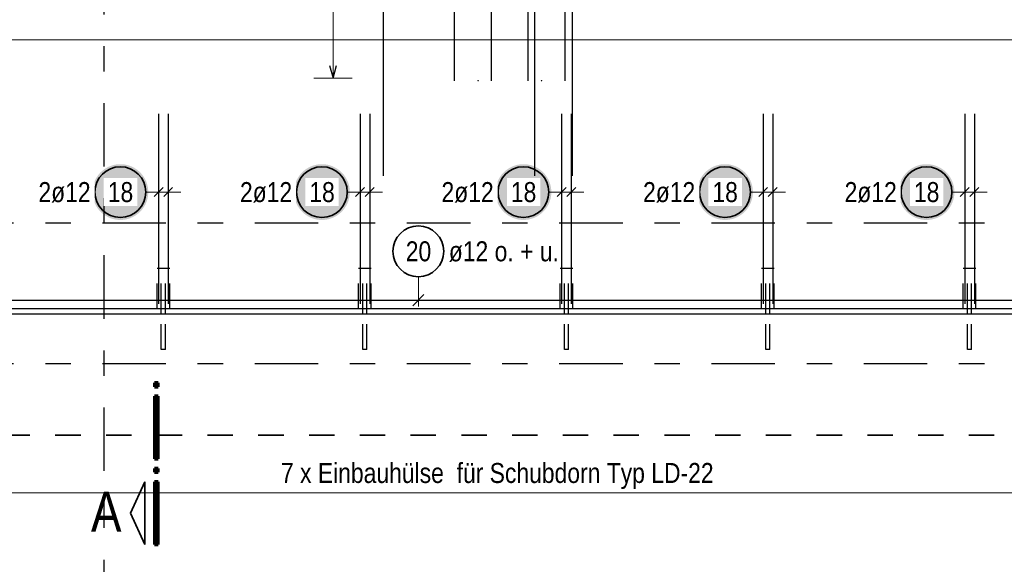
# Model space of a CAD drawing. Header units: millimetres. Extents: x -48 to 49.2, y -6.2 to 26.4.
# Tile 6 of 53: x 7.2 to 11.1, y 0.5 to 2.7. Entities that reach past the tile are written whole.
import ezdxf

# ---------------------------------------------------------------- set-up
doc = ezdxf.new("R2010")
doc.units = ezdxf.units.MM
doc.linetypes.add('DASHDOTX2', pattern=[2, 1, -0.5, 0, -0.5])
doc.linetypes.add('HIDDEN', pattern=[0.375, 0.25, -0.125])
doc.layers.add('Achsen', color=7, linetype='Continuous', lineweight=20)
doc.layers.add('Schraffuren', color=7, linetype='Continuous', lineweight=20)
doc.styles.add('Arial Narrow', font='ARIALN.TTF')

msp = doc.modelspace()

# ---------------------------------------------------------------- hatches: boundary and pattern name
at = {"layer": 'Schraffuren', "lineweight": 25, "true_color": 0xffffff}
for points in [[(7.729075, 2), (7.729008, 2.003839), (7.728807, 2.007673), (7.728472, 2.011498), (7.728005, 2.015309), (7.727404, 2.019101), (7.726671, 2.02287), (7.725808, 2.026611), (7.724814, 2.03032), (7.723691, 2.033992), (7.722441, 2.037622), (7.721065, 2.041207), (7.719565, 2.044741), (7.717942, 2.048221), (7.716199, 2.051642), (7.714338, 2.055), (7.71236, 2.058291), (7.710269, 2.061511), (7.708067, 2.064656), (7.705756, 2.067723), (7.70334, 2.070707), (7.700821, 2.073604), (7.698202, 2.076412), (7.695487, 2.079127), (7.692679, 2.081746), (7.689782, 2.084265), (7.686798, 2.086681), (7.683731, 2.088992), (7.680586, 2.091194), (7.677366, 2.093285), (7.674075, 2.095263), (7.670717, 2.097124), (7.667296, 2.098867), (7.663816, 2.10049), (7.660282, 2.10199), (7.656697, 2.103366), (7.653067, 2.104616), (7.649395, 2.105739), (7.645686, 2.106733), (7.641945, 2.107596), (7.638176, 2.108329), (7.634384, 2.108929), (7.630573, 2.109397), (7.626748, 2.109732), (7.622914, 2.109933), (7.619075, 2.11), (7.615236, 2.109933), (7.611402, 2.109732), (7.607577, 2.109397), (7.603766, 2.108929), (7.599974, 2.108329), (7.596205, 2.107596), (7.592464, 2.106733), (7.588755, 2.105739), (7.585083, 2.104616), (7.581453, 2.103366), (7.577868, 2.10199), (7.574334, 2.10049), (7.570854, 2.098867), (7.567433, 2.097124), (7.564075, 2.095263), (7.560784, 2.093285), (7.557564, 2.091194), (7.554419, 2.088992), (7.551352, 2.086681), (7.548368, 2.084265), (7.545471, 2.081746), (7.542663, 2.079127), (7.539948, 2.076412), (7.537329, 2.073604), (7.53481, 2.070707), (7.532394, 2.067723), (7.530083, 2.064656), (7.527881, 2.061511), (7.52579, 2.058291), (7.523812, 2.055), (7.521951, 2.051642), (7.520208, 2.048221), (7.518585, 2.044741), (7.517085, 2.041207), (7.515709, 2.037622), (7.514459, 2.033992), (7.513336, 2.03032), (7.512343, 2.026611), (7.511479, 2.02287), (7.510746, 2.019101), (7.510146, 2.015309), (7.509678, 2.011498), (7.509343, 2.007673), (7.509142, 2.003839), (7.509075, 2), (7.509142, 1.996161), (7.509343, 1.992327), (7.509678, 1.988502), (7.510146, 1.984691), (7.510746, 1.980899), (7.511479, 1.97713), (7.512343, 1.973389), (7.513336, 1.96968), (7.514459, 1.966008), (7.515709, 1.962378), (7.517085, 1.958793), (7.518585, 1.955259), (7.520208, 1.951779), (7.521951, 1.948358), (7.523812, 1.945), (7.52579, 1.941709), (7.527881, 1.938489), (7.530083, 1.935344), (7.532394, 1.932277), (7.53481, 1.929293), (7.537329, 1.926396), (7.539948, 1.923588), (7.542663, 1.920873), (7.545471, 1.918254), (7.548368, 1.915735), (7.551352, 1.913319), (7.554419, 1.911008), (7.557564, 1.908806), (7.560784, 1.906715), (7.564075, 1.904737), (7.567433, 1.902876), (7.570854, 1.901133), (7.574334, 1.89951), (7.577868, 1.89801), (7.581453, 1.896634), (7.585083, 1.895384), (7.588755, 1.894261), (7.592464, 1.893267), (7.596205, 1.892404), (7.599974, 1.891671), (7.603766, 1.891071), (7.607577, 1.890603), (7.611402, 1.890268), (7.615236, 1.890067), (7.619075, 1.89), (7.622914, 1.890067), (7.626748, 1.890268), (7.630573, 1.890603), (7.634384, 1.891071), (7.638176, 1.891671), (7.641945, 1.892404), (7.645686, 1.893267), (7.649395, 1.894261), (7.653067, 1.895384), (7.656697, 1.896634), (7.660282, 1.89801), (7.663816, 1.89951), (7.667296, 1.901133), (7.670717, 1.902876), (7.674075, 1.904737), (7.677366, 1.906715), (7.680586, 1.908806), (7.683731, 1.911008), (7.686798, 1.913319), (7.689782, 1.915735), (7.692679, 1.918254), (7.695487, 1.920873), (7.698202, 1.923588), (7.700821, 1.926396), (7.70334, 1.929293), (7.705756, 1.932277), (7.708067, 1.935344), (7.710269, 1.938489), (7.71236, 1.941709), (7.714338, 1.945), (7.716199, 1.948358), (7.717942, 1.951779), (7.719565, 1.955259), (7.721065, 1.958793), (7.722441, 1.962378), (7.723691, 1.966008), (7.724814, 1.96968), (7.725808, 1.973389), (7.726671, 1.97713), (7.727404, 1.980899), (7.728005, 1.984691), (7.728472, 1.988502), (7.728807, 1.992327)], [(8.523242, 2), (8.523175, 2.003839), (8.522974, 2.007673), (8.522639, 2.011498), (8.522171, 2.015309), (8.521571, 2.019101), (8.520838, 2.02287), (8.519974, 2.026611), (8.518981, 2.03032), (8.517858, 2.033992), (8.516608, 2.037622), (8.515232, 2.041207), (8.513732, 2.044741), (8.512109, 2.048221), (8.510366, 2.051642), (8.508505, 2.055), (8.506527, 2.058291), (8.504436, 2.061511), (8.502234, 2.064656), (8.499923, 2.067723), (8.497507, 2.070707), (8.494988, 2.073604), (8.492369, 2.076412), (8.489654, 2.079127), (8.486846, 2.081746), (8.483948, 2.084265), (8.480964, 2.086681), (8.477898, 2.088992), (8.474753, 2.091194), (8.471533, 2.093285), (8.468242, 2.095263), (8.464884, 2.097124), (8.461463, 2.098867), (8.457983, 2.10049), (8.454448, 2.10199), (8.450864, 2.103366), (8.447234, 2.104616), (8.443562, 2.105739), (8.439853, 2.106733), (8.436112, 2.107596), (8.432343, 2.108329), (8.428551, 2.108929), (8.42474, 2.109397), (8.420915, 2.109732), (8.417081, 2.109933), (8.413242, 2.11), (8.409403, 2.109933), (8.405569, 2.109732), (8.401744, 2.109397), (8.397933, 2.108929), (8.39414, 2.108329), (8.390371, 2.107596), (8.38663, 2.106733), (8.382922, 2.105739), (8.37925, 2.104616), (8.37562, 2.103366), (8.372035, 2.10199), (8.368501, 2.10049), (8.365021, 2.098867), (8.3616, 2.097124), (8.358242, 2.095263), (8.354951, 2.093285), (8.35173, 2.091194), (8.348585, 2.088992), (8.345519, 2.086681), (8.342535, 2.084265), (8.339637, 2.081746), (8.336829, 2.079127), (8.334114, 2.076412), (8.331496, 2.073604), (8.328977, 2.070707), (8.326561, 2.067723), (8.32425, 2.064656), (8.322048, 2.061511), (8.319956, 2.058291), (8.317979, 2.055), (8.316117, 2.051642), (8.314374, 2.048221), (8.312752, 2.044741), (8.311251, 2.041207), (8.309876, 2.037622), (8.308626, 2.033992), (8.307503, 2.03032), (8.306509, 2.026611), (8.305645, 2.02287), (8.304913, 2.019101), (8.304312, 2.015309), (8.303844, 2.011498), (8.30351, 2.007673), (8.303309, 2.003839), (8.303242, 2), (8.303309, 1.996161), (8.30351, 1.992327), (8.303844, 1.988502), (8.304312, 1.984691), (8.304913, 1.980899), (8.305645, 1.97713), (8.306509, 1.973389), (8.307503, 1.96968), (8.308626, 1.966008), (8.309876, 1.962378), (8.311251, 1.958793), (8.312752, 1.955259), (8.314374, 1.951779), (8.316117, 1.948358), (8.317979, 1.945), (8.319956, 1.941709), (8.322048, 1.938489), (8.32425, 1.935344), (8.326561, 1.932277), (8.328977, 1.929293), (8.331496, 1.926396), (8.334114, 1.923588), (8.336829, 1.920873), (8.339637, 1.918254), (8.342535, 1.915735), (8.345519, 1.913319), (8.348585, 1.911008), (8.35173, 1.908806), (8.354951, 1.906715), (8.358242, 1.904737), (8.3616, 1.902876), (8.365021, 1.901133), (8.368501, 1.89951), (8.372035, 1.89801), (8.37562, 1.896634), (8.37925, 1.895384), (8.382922, 1.894261), (8.38663, 1.893267), (8.390371, 1.892404), (8.39414, 1.891671), (8.397933, 1.891071), (8.401744, 1.890603), (8.405569, 1.890268), (8.409403, 1.890067), (8.413242, 1.89), (8.417081, 1.890067), (8.420915, 1.890268), (8.42474, 1.890603), (8.428551, 1.891071), (8.432343, 1.891671), (8.436112, 1.892404), (8.439853, 1.893267), (8.443562, 1.894261), (8.447234, 1.895384), (8.450864, 1.896634), (8.454448, 1.89801), (8.457983, 1.89951), (8.461463, 1.901133), (8.464884, 1.902876), (8.468242, 1.904737), (8.471533, 1.906715), (8.474753, 1.908806), (8.477898, 1.911008), (8.480964, 1.913319), (8.483948, 1.915735), (8.486846, 1.918254), (8.489654, 1.920873), (8.492369, 1.923588), (8.494988, 1.926396), (8.497507, 1.929293), (8.499923, 1.932277), (8.502234, 1.935344), (8.504436, 1.938489), (8.506527, 1.941709), (8.508505, 1.945), (8.510366, 1.948358), (8.512109, 1.951779), (8.513732, 1.955259), (8.515232, 1.958793), (8.516608, 1.962378), (8.517858, 1.966008), (8.518981, 1.96968), (8.519974, 1.973389), (8.520838, 1.97713), (8.521571, 1.980899), (8.522171, 1.984691), (8.522639, 1.988502), (8.522974, 1.992327)], [(9.317408, 2), (9.317341, 2.003839), (9.31714, 2.007673), (9.316806, 2.011498), (9.316338, 2.015309), (9.315737, 2.019101), (9.315005, 2.02287), (9.314141, 2.026611), (9.313147, 2.03032), (9.312025, 2.033992), (9.310775, 2.037622), (9.309399, 2.041207), (9.307898, 2.044741), (9.306276, 2.048221), (9.304533, 2.051642), (9.302671, 2.055), (9.300694, 2.058291), (9.298603, 2.061511), (9.2964, 2.064656), (9.29409, 2.067723), (9.291673, 2.070707), (9.289154, 2.073604), (9.286536, 2.076412), (9.283821, 2.079127), (9.281013, 2.081746), (9.278115, 2.084265), (9.275131, 2.086681), (9.272065, 2.088992), (9.26892, 2.091194), (9.2657, 2.093285), (9.262408, 2.095263), (9.25905, 2.097124), (9.255629, 2.098867), (9.252149, 2.10049), (9.248615, 2.10199), (9.245031, 2.103366), (9.2414, 2.104616), (9.237728, 2.105739), (9.23402, 2.106733), (9.230279, 2.107596), (9.22651, 2.108329), (9.222717, 2.108929), (9.218907, 2.109397), (9.215082, 2.109732), (9.211247, 2.109933), (9.207408, 2.11), (9.203569, 2.109933), (9.199735, 2.109732), (9.19591, 2.109397), (9.192099, 2.108929), (9.188307, 2.108329), (9.184538, 2.107596), (9.180797, 2.106733), (9.177088, 2.105739), (9.173417, 2.104616), (9.169786, 2.103366), (9.166202, 2.10199), (9.162667, 2.10049), (9.159188, 2.098867), (9.155767, 2.097124), (9.152408, 2.095263), (9.149117, 2.093285), (9.145897, 2.091194), (9.142752, 2.088992), (9.139686, 2.086681), (9.136702, 2.084265), (9.133804, 2.081746), (9.130996, 2.079127), (9.128281, 2.076412), (9.125662, 2.073604), (9.123143, 2.070707), (9.120727, 2.067723), (9.118417, 2.064656), (9.116214, 2.061511), (9.114123, 2.058291), (9.112146, 2.055), (9.110284, 2.051642), (9.108541, 2.048221), (9.106918, 2.044741), (9.105418, 2.041207), (9.104042, 2.037622), (9.102792, 2.033992), (9.10167, 2.03032), (9.100676, 2.026611), (9.099812, 2.02287), (9.09908, 2.019101), (9.098479, 2.015309), (9.098011, 2.011498), (9.097676, 2.007673), (9.097475, 2.003839), (9.097408, 2), (9.097475, 1.996161), (9.097676, 1.992327), (9.098011, 1.988502), (9.098479, 1.984691), (9.09908, 1.980899), (9.099812, 1.97713), (9.100676, 1.973389), (9.10167, 1.96968), (9.102792, 1.966008), (9.104042, 1.962378), (9.105418, 1.958793), (9.106918, 1.955259), (9.108541, 1.951779), (9.110284, 1.948358), (9.112146, 1.945), (9.114123, 1.941709), (9.116214, 1.938489), (9.118417, 1.935344), (9.120727, 1.932277), (9.123143, 1.929293), (9.125662, 1.926396), (9.128281, 1.923588), (9.130996, 1.920873), (9.133804, 1.918254), (9.136702, 1.915735), (9.139686, 1.913319), (9.142752, 1.911008), (9.145897, 1.908806), (9.149117, 1.906715), (9.152408, 1.904737), (9.155767, 1.902876), (9.159188, 1.901133), (9.162667, 1.89951), (9.166202, 1.89801), (9.169786, 1.896634), (9.173417, 1.895384), (9.177088, 1.894261), (9.180797, 1.893267), (9.184538, 1.892404), (9.188307, 1.891671), (9.192099, 1.891071), (9.19591, 1.890603), (9.199735, 1.890268), (9.203569, 1.890067), (9.207408, 1.89), (9.211247, 1.890067), (9.215082, 1.890268), (9.218907, 1.890603), (9.222717, 1.891071), (9.22651, 1.891671), (9.230279, 1.892404), (9.23402, 1.893267), (9.237728, 1.894261), (9.2414, 1.895384), (9.245031, 1.896634), (9.248615, 1.89801), (9.252149, 1.89951), (9.255629, 1.901133), (9.25905, 1.902876), (9.262408, 1.904737), (9.2657, 1.906715), (9.26892, 1.908806), (9.272065, 1.911008), (9.275131, 1.913319), (9.278115, 1.915735), (9.281013, 1.918254), (9.283821, 1.920873), (9.286536, 1.923588), (9.289154, 1.926396), (9.291673, 1.929293), (9.29409, 1.932277), (9.2964, 1.935344), (9.298603, 1.938489), (9.300694, 1.941709), (9.302671, 1.945), (9.304533, 1.948358), (9.306276, 1.951779), (9.307898, 1.955259), (9.309399, 1.958793), (9.310775, 1.962378), (9.312025, 1.966008), (9.313147, 1.96968), (9.314141, 1.973389), (9.315005, 1.97713), (9.315737, 1.980899), (9.316338, 1.984691), (9.316806, 1.988502), (9.31714, 1.992327)], [(10.111575, 2), (10.111508, 2.003839), (10.111307, 2.007673), (10.110972, 2.011498), (10.110505, 2.015309), (10.109904, 2.019101), (10.109171, 2.02287), (10.108308, 2.026611), (10.107314, 2.03032), (10.106191, 2.033992), (10.104941, 2.037622), (10.103565, 2.041207), (10.102065, 2.044741), (10.100442, 2.048221), (10.098699, 2.051642), (10.096838, 2.055), (10.09486, 2.058291), (10.092769, 2.061511), (10.090567, 2.064656), (10.088256, 2.067723), (10.08584, 2.070707), (10.083321, 2.073604), (10.080702, 2.076412), (10.077987, 2.079127), (10.075179, 2.081746), (10.072282, 2.084265), (10.069298, 2.086681), (10.066231, 2.088992), (10.063086, 2.091194), (10.059866, 2.093285), (10.056575, 2.095263), (10.053217, 2.097124), (10.049796, 2.098867), (10.046316, 2.10049), (10.042782, 2.10199), (10.039197, 2.103366), (10.035567, 2.104616), (10.031895, 2.105739), (10.028186, 2.106733), (10.024445, 2.107596), (10.020676, 2.108329), (10.016884, 2.108929), (10.013073, 2.109397), (10.009248, 2.109732), (10.005414, 2.109933), (10.001575, 2.11), (9.997736, 2.109933), (9.993902, 2.109732), (9.990077, 2.109397), (9.986266, 2.108929), (9.982474, 2.108329), (9.978705, 2.107596), (9.974964, 2.106733), (9.971255, 2.105739), (9.967583, 2.104616), (9.963953, 2.103366), (9.960368, 2.10199), (9.956834, 2.10049), (9.953354, 2.098867), (9.949933, 2.097124), (9.946575, 2.095263), (9.943284, 2.093285), (9.940064, 2.091194), (9.936919, 2.088992), (9.933852, 2.086681), (9.930868, 2.084265), (9.927971, 2.081746), (9.925163, 2.079127), (9.922448, 2.076412), (9.919829, 2.073604), (9.91731, 2.070707), (9.914894, 2.067723), (9.912583, 2.064656), (9.910381, 2.061511), (9.90829, 2.058291), (9.906312, 2.055), (9.904451, 2.051642), (9.902708, 2.048221), (9.901085, 2.044741), (9.899585, 2.041207), (9.898209, 2.037622), (9.896959, 2.033992), (9.895836, 2.03032), (9.894843, 2.026611), (9.893979, 2.02287), (9.893246, 2.019101), (9.892646, 2.015309), (9.892178, 2.011498), (9.891843, 2.007673), (9.891642, 2.003839), (9.891575, 2), (9.891642, 1.996161), (9.891843, 1.992327), (9.892178, 1.988502), (9.892646, 1.984691), (9.893246, 1.980899), (9.893979, 1.97713), (9.894843, 1.973389), (9.895836, 1.96968), (9.896959, 1.966008), (9.898209, 1.962378), (9.899585, 1.958793), (9.901085, 1.955259), (9.902708, 1.951779), (9.904451, 1.948358), (9.906312, 1.945), (9.90829, 1.941709), (9.910381, 1.938489), (9.912583, 1.935344), (9.914894, 1.932277), (9.91731, 1.929293), (9.919829, 1.926396), (9.922448, 1.923588), (9.925163, 1.920873), (9.927971, 1.918254), (9.930868, 1.915735), (9.933852, 1.913319), (9.936919, 1.911008), (9.940064, 1.908806), (9.943284, 1.906715), (9.946575, 1.904737), (9.949933, 1.902876), (9.953354, 1.901133), (9.956834, 1.89951), (9.960368, 1.89801), (9.963953, 1.896634), (9.967583, 1.895384), (9.971255, 1.894261), (9.974964, 1.893267), (9.978705, 1.892404), (9.982474, 1.891671), (9.986266, 1.891071), (9.990077, 1.890603), (9.993902, 1.890268), (9.997736, 1.890067), (10.001575, 1.89), (10.005414, 1.890067), (10.009248, 1.890268), (10.013073, 1.890603), (10.016884, 1.891071), (10.020676, 1.891671), (10.024445, 1.892404), (10.028186, 1.893267), (10.031895, 1.894261), (10.035567, 1.895384), (10.039197, 1.896634), (10.042782, 1.89801), (10.046316, 1.89951), (10.049796, 1.901133), (10.053217, 1.902876), (10.056575, 1.904737), (10.059866, 1.906715), (10.063086, 1.908806), (10.066231, 1.911008), (10.069298, 1.913319), (10.072282, 1.915735), (10.075179, 1.918254), (10.077987, 1.920873), (10.080702, 1.923588), (10.083321, 1.926396), (10.08584, 1.929293), (10.088256, 1.932277), (10.090567, 1.935344), (10.092769, 1.938489), (10.09486, 1.941709), (10.096838, 1.945), (10.098699, 1.948358), (10.100442, 1.951779), (10.102065, 1.955259), (10.103565, 1.958793), (10.104941, 1.962378), (10.106191, 1.966008), (10.107314, 1.96968), (10.108308, 1.973389), (10.109171, 1.97713), (10.109904, 1.980899), (10.110505, 1.984691), (10.110972, 1.988502), (10.111307, 1.992327)], [(10.905742, 2), (10.905675, 2.003839), (10.905474, 2.007673), (10.905139, 2.011498), (10.904671, 2.015309), (10.904071, 2.019101), (10.903338, 2.02287), (10.902474, 2.026611), (10.901481, 2.03032), (10.900358, 2.033992), (10.899108, 2.037622), (10.897732, 2.041207), (10.896232, 2.044741), (10.894609, 2.048221), (10.892866, 2.051642), (10.891005, 2.055), (10.889027, 2.058291), (10.886936, 2.061511), (10.884734, 2.064656), (10.882423, 2.067723), (10.880007, 2.070707), (10.877488, 2.073604), (10.874869, 2.076412), (10.872154, 2.079127), (10.869346, 2.081746), (10.866448, 2.084265), (10.863464, 2.086681), (10.860398, 2.088992), (10.857253, 2.091194), (10.854033, 2.093285), (10.850742, 2.095263), (10.847384, 2.097124), (10.843963, 2.098867), (10.840483, 2.10049), (10.836948, 2.10199), (10.833364, 2.103366), (10.829734, 2.104616), (10.826062, 2.105739), (10.822353, 2.106733), (10.818612, 2.107596), (10.814843, 2.108329), (10.811051, 2.108929), (10.80724, 2.109397), (10.803415, 2.109732), (10.799581, 2.109933), (10.795742, 2.11), (10.791903, 2.109933), (10.788069, 2.109732), (10.784244, 2.109397), (10.780433, 2.108929), (10.77664, 2.108329), (10.772871, 2.107596), (10.76913, 2.106733), (10.765422, 2.105739), (10.76175, 2.104616), (10.75812, 2.103366), (10.754535, 2.10199), (10.751001, 2.10049), (10.747521, 2.098867), (10.7441, 2.097124), (10.740742, 2.095263), (10.737451, 2.093285), (10.73423, 2.091194), (10.731085, 2.088992), (10.728019, 2.086681), (10.725035, 2.084265), (10.722137, 2.081746), (10.719329, 2.079127), (10.716614, 2.076412), (10.713996, 2.073604), (10.711477, 2.070707), (10.709061, 2.067723), (10.70675, 2.064656), (10.704548, 2.061511), (10.702456, 2.058291), (10.700479, 2.055), (10.698617, 2.051642), (10.696874, 2.048221), (10.695252, 2.044741), (10.693751, 2.041207), (10.692376, 2.037622), (10.691126, 2.033992), (10.690003, 2.03032), (10.689009, 2.026611), (10.688145, 2.02287), (10.687413, 2.019101), (10.686812, 2.015309), (10.686344, 2.011498), (10.68601, 2.007673), (10.685809, 2.003839), (10.685742, 2), (10.685809, 1.996161), (10.68601, 1.992327), (10.686344, 1.988502), (10.686812, 1.984691), (10.687413, 1.980899), (10.688145, 1.97713), (10.689009, 1.973389), (10.690003, 1.96968), (10.691126, 1.966008), (10.692376, 1.962378), (10.693751, 1.958793), (10.695252, 1.955259), (10.696874, 1.951779), (10.698617, 1.948358), (10.700479, 1.945), (10.702456, 1.941709), (10.704548, 1.938489), (10.70675, 1.935344), (10.709061, 1.932277), (10.711477, 1.929293), (10.713996, 1.926396), (10.716614, 1.923588), (10.719329, 1.920873), (10.722137, 1.918254), (10.725035, 1.915735), (10.728019, 1.913319), (10.731085, 1.911008), (10.73423, 1.908806), (10.737451, 1.906715), (10.740742, 1.904737), (10.7441, 1.902876), (10.747521, 1.901133), (10.751001, 1.89951), (10.754535, 1.89801), (10.75812, 1.896634), (10.76175, 1.895384), (10.765422, 1.894261), (10.76913, 1.893267), (10.772871, 1.892404), (10.77664, 1.891671), (10.780433, 1.891071), (10.784244, 1.890603), (10.788069, 1.890268), (10.791903, 1.890067), (10.795742, 1.89), (10.799581, 1.890067), (10.803415, 1.890268), (10.80724, 1.890603), (10.811051, 1.891071), (10.814843, 1.891671), (10.818612, 1.892404), (10.822353, 1.893267), (10.826062, 1.894261), (10.829734, 1.895384), (10.833364, 1.896634), (10.836948, 1.89801), (10.840483, 1.89951), (10.843963, 1.901133), (10.847384, 1.902876), (10.850742, 1.904737), (10.854033, 1.906715), (10.857253, 1.908806), (10.860398, 1.911008), (10.863464, 1.913319), (10.866448, 1.915735), (10.869346, 1.918254), (10.872154, 1.920873), (10.874869, 1.923588), (10.877488, 1.926396), (10.880007, 1.929293), (10.882423, 1.932277), (10.884734, 1.935344), (10.886936, 1.938489), (10.889027, 1.941709), (10.891005, 1.945), (10.892866, 1.948358), (10.894609, 1.951779), (10.896232, 1.955259), (10.897732, 1.958793), (10.899108, 1.962378), (10.900358, 1.966008), (10.901481, 1.96968), (10.902474, 1.973389), (10.903338, 1.97713), (10.904071, 1.980899), (10.904671, 1.984691), (10.905139, 1.988502), (10.905474, 1.992327)]]:
    msp.add_hatch(color=7, dxfattribs=at).paths.add_polyline_path(points)

# ---------------------------------------------------------------- linework, layer by layer
at = {"color": 3, "linetype": 'HIDDEN', "lineweight": 25, "ltscale": 0.25}
for p, q in [((7.765432, 1.699135), (7.763529, 1.699135)), ((7.763529, 1.539135), (7.763529, 1.699135)), ((7.770852, 1.699135), (7.765432, 1.699135)), ((7.778962, 1.699135), (7.770852, 1.699135)), ((7.788529, 1.699135), (7.778962, 1.699135)), ((7.780378, 1.539131), (7.780378, 1.699135)), ((7.798096, 1.699135), (7.788529, 1.699135)), ((7.796378, 1.539131), (7.796378, 1.699135)), ((7.806207, 1.699135), (7.798096, 1.699135)), ((7.811626, 1.699135), (7.806207, 1.699135)), ((7.813529, 1.699135), (7.811626, 1.699135)), ((7.813529, 1.539135), (7.813529, 1.699135)), ((8.559599, 1.699135), (8.557696, 1.699135)), ((8.557696, 1.539135), (8.557696, 1.699135)), ((8.565018, 1.699135), (8.559599, 1.699135)), ((8.573129, 1.699135), (8.565018, 1.699135)), ((8.582696, 1.699135), (8.573129, 1.699135)), ((8.574545, 1.539131), (8.574545, 1.699135)), ((8.592263, 1.699135), (8.582696, 1.699135)), ((8.590545, 1.539131), (8.590545, 1.699135)), ((8.600374, 1.699135), (8.592263, 1.699135)), ((8.605793, 1.699135), (8.600374, 1.699135)), ((8.607696, 1.699135), (8.605793, 1.699135)), ((8.607696, 1.539135), (8.607696, 1.699135)), ((9.353766, 1.699135), (9.351863, 1.699135)), ((9.351863, 1.539135), (9.351863, 1.699135)), ((9.359185, 1.699135), (9.353766, 1.699135)), ((9.367296, 1.699135), (9.359185, 1.699135)), ((9.376863, 1.699135), (9.367296, 1.699135)), ((9.368711, 1.539131), (9.368711, 1.699135)), ((9.38643, 1.699135), (9.376863, 1.699135)), ((9.384711, 1.539131), (9.384711, 1.699135)), ((9.39454, 1.699135), (9.38643, 1.699135)), ((9.39996, 1.699135), (9.39454, 1.699135)), ((9.401863, 1.699135), (9.39996, 1.699135)), ((9.401863, 1.539135), (9.401863, 1.699135)), ((10.147932, 1.699135), (10.146029, 1.699135)), ((10.146029, 1.539135), (10.146029, 1.699135)), ((10.153352, 1.699135), (10.147932, 1.699135)), ((10.161462, 1.699135), (10.153352, 1.699135)), ((10.171029, 1.699135), (10.161462, 1.699135)), ((10.162878, 1.539131), (10.162878, 1.699135)), ((10.180596, 1.699135), (10.171029, 1.699135)), ((10.178878, 1.539131), (10.178878, 1.699135)), ((10.188707, 1.699135), (10.180596, 1.699135)), ((10.194126, 1.699135), (10.188707, 1.699135)), ((10.196029, 1.699135), (10.194126, 1.699135)), ((10.196029, 1.539135), (10.196029, 1.699135)), ((10.942099, 1.699135), (10.940196, 1.699135)), ((10.940196, 1.539135), (10.940196, 1.699135)), ((10.947518, 1.699135), (10.942099, 1.699135)), ((10.955629, 1.699135), (10.947518, 1.699135)), ((10.965196, 1.699135), (10.955629, 1.699135)), ((10.957045, 1.539131), (10.957045, 1.699135)), ((10.974763, 1.699135), (10.965196, 1.699135)), ((10.973045, 1.539131), (10.973045, 1.699135)), ((10.982874, 1.699135), (10.974763, 1.699135)), ((10.988293, 1.699135), (10.982874, 1.699135)), ((10.990196, 1.699135), (10.988293, 1.699135)), ((10.990196, 1.539135), (10.990196, 1.699135)), ((7.780378, 1.379135), (7.780378, 1.519122)), ((7.796378, 1.379135), (7.796378, 1.519122)), ((8.574545, 1.379135), (8.574545, 1.519122)), ((8.590545, 1.379135), (8.590545, 1.519122)), ((9.368711, 1.379135), (9.368711, 1.519122)), ((9.384711, 1.379135), (9.384711, 1.519122)), ((10.162878, 1.379135), (10.162878, 1.519122)), ((10.178878, 1.379135), (10.178878, 1.519122)), ((10.957045, 1.379135), (10.957045, 1.519122)), ((10.973045, 1.379135), (10.973045, 1.519122)), ((7.780987, 1.379135), (7.780378, 1.379135)), ((7.782721, 1.379135), (7.780987, 1.379135)), ((7.785317, 1.379135), (7.782721, 1.379135)), ((7.788378, 1.379135), (7.785317, 1.379135)), ((7.79144, 1.379135), (7.788378, 1.379135)), ((7.794035, 1.379135), (7.79144, 1.379135)), ((7.795769, 1.379135), (7.794035, 1.379135)), ((7.796378, 1.379135), (7.795769, 1.379135)), ((8.575154, 1.379135), (8.574545, 1.379135)), ((8.576888, 1.379135), (8.575154, 1.379135)), ((8.579483, 1.379135), (8.576888, 1.379135)), ((8.582545, 1.379135), (8.579483, 1.379135)), ((8.585606, 1.379135), (8.582545, 1.379135)), ((8.588202, 1.379135), (8.585606, 1.379135)), ((8.589936, 1.379135), (8.588202, 1.379135)), ((8.590545, 1.379135), (8.589936, 1.379135)), ((9.36932, 1.379135), (9.368711, 1.379135)), ((9.371055, 1.379135), (9.36932, 1.379135)), ((9.37365, 1.379135), (9.371055, 1.379135)), ((9.376711, 1.379135), (9.37365, 1.379135)), ((9.379773, 1.379135), (9.376711, 1.379135)), ((9.382368, 1.379135), (9.379773, 1.379135)), ((9.384102, 1.379135), (9.382368, 1.379135)), ((9.384711, 1.379135), (9.384102, 1.379135)), ((10.163487, 1.379135), (10.162878, 1.379135)), ((10.165221, 1.379135), (10.163487, 1.379135)), ((10.167817, 1.379135), (10.165221, 1.379135)), ((10.170878, 1.379135), (10.167817, 1.379135)), ((10.17394, 1.379135), (10.170878, 1.379135)), ((10.176535, 1.379135), (10.17394, 1.379135)), ((10.178269, 1.379135), (10.176535, 1.379135)), ((10.178878, 1.379135), (10.178269, 1.379135)), ((10.957654, 1.379135), (10.957045, 1.379135)), ((10.959388, 1.379135), (10.957654, 1.379135)), ((10.961983, 1.379135), (10.959388, 1.379135)), ((10.965045, 1.379135), (10.961983, 1.379135)), ((10.968106, 1.379135), (10.965045, 1.379135)), ((10.970702, 1.379135), (10.968106, 1.379135)), ((10.972436, 1.379135), (10.970702, 1.379135)), ((10.973045, 1.379135), (10.972436, 1.379135))]:
    msp.add_line(p, q, dxfattribs=at)
at = {"color": 3, "linetype": 'Continuous', "lineweight": 25}
for p, q in [((12.028771, 1.539131), (2.828379, 1.539131)), ((13.737759, 1.519122), (2.828379, 1.519122)), ((7.780378, 1.519122), (7.780378, 1.539131)), ((7.796378, 1.519122), (7.796378, 1.539131)), ((8.574545, 1.519122), (8.574545, 1.539131)), ((8.590545, 1.519122), (8.590545, 1.539131)), ((9.368711, 1.519122), (9.368711, 1.539131)), ((9.384711, 1.519122), (9.384711, 1.539131)), ((10.162878, 1.519122), (10.162878, 1.539131)), ((10.178878, 1.519122), (10.178878, 1.539131)), ((10.957045, 1.519122), (10.957045, 1.539131)), ((10.973045, 1.519122), (10.973045, 1.539131))]:
    msp.add_line(p, q, dxfattribs=at)
at = {"color": 1, "linetype": 'Continuous', "lineweight": 70}
for p, q in [((7.76833, 1.247632), (7.753327, 1.247632)), ((7.753327, 1.247632), (7.753327, 1.232629)), ((7.76833, 1.232629), (7.76833, 1.247632)), ((7.753327, 1.232629), (7.76833, 1.232629)), ((7.76833, 1.19513), (7.753327, 1.19513)), ((7.753327, 1.19513), (7.753327, 0.947632)), ((7.76833, 0.947632), (7.76833, 1.19513)), ((7.753327, 0.947632), (7.76833, 0.947632)), ((7.76833, 0.910132), (7.753327, 0.910132)), ((7.753327, 0.910132), (7.753327, 0.895129)), ((7.753327, 0.895129), (7.76833, 0.895129)), ((7.76833, 0.895129), (7.76833, 0.910132)), ((7.76833, 0.857629), (7.753327, 0.857629)), ((7.753327, 0.857629), (7.753327, 0.610132)), ((7.76833, 0.610132), (7.76833, 0.857629)), ((7.753327, 0.610132), (7.76833, 0.610132))]:
    msp.add_line(p, q, dxfattribs=at)
at = {"color": 2, "linetype": 'HIDDEN', "lineweight": 35, "ltscale": 0.25}
msp.add_line((13.862759, 1.042068), (2.703379, 1.042068), dxfattribs=at)
at = {"color": 2, "linetype": 'Continuous', "lineweight": 35}
for p, q in [((7.715827, 0.857629), (7.659577, 0.733878)), ((7.715827, 0.610132), (7.715827, 0.857629)), ((7.659577, 0.733878), (7.715827, 0.610132))]:
    msp.add_line(p, q, dxfattribs=at)
at = {"layer": 'Achsen', "color": 3, "linetype": 'DASHDOTX2', "lineweight": 25, "ltscale": 0.25}
for p, q in [((7.553775, 19.150591), (7.553775, 0.225215)), ((1.548578, 1.879131), (14.028942, 1.879131)), ((1.548578, 1.324131), (14.028942, 1.324131))]:
    msp.add_line(p, q, dxfattribs=at)
at = {"layer": 'Achsen', "color": 3, "linetype": 'Continuous', "lineweight": 25}
for p, q in [((8.935764, 2.439131), (8.935764, 5.439131)), ((9.081097, 2.439131), (9.081097, 5.439131)), ((9.226431, 2.439131), (9.226431, 5.439131)), ((9.371764, 2.439131), (9.371764, 5.439131))]:
    msp.add_line(p, q, dxfattribs=at)
at = {"layer": 'Achsen', "color": 9, "linetype": 'Continuous', "lineweight": 0}
for centre in [(9.028764, 2.439131), (9.278764, 2.439131)]:
    msp.add_circle(centre, 0.00111, dxfattribs=at)
at = {"layer": 'Schraffuren', "color": 5, "linetype": 'Continuous', "lineweight": 18}
for p, q in [((8.457079, 2.449131), (8.457079, 5.279129)), ((12.223771, 2.6), (2.883379, 2.6)), ((8.382079, 2.449131), (8.532079, 2.449131)), ((7.769529, 1.925), (7.769529, 2.075)), ((7.807529, 1.925), (7.807529, 2.075)), ((8.563696, 1.925), (8.563696, 2.075)), ((8.601696, 1.925), (8.601696, 2.075)), ((9.357863, 1.925), (9.357863, 2.075)), ((9.395863, 1.925), (9.395863, 2.075)), ((10.152029, 1.925), (10.152029, 2.075)), ((10.190029, 1.925), (10.190029, 2.075)), ((10.946196, 1.925), (10.946196, 2.075)), ((10.984196, 1.925), (10.984196, 2.075)), ((7.718745, 2), (7.719529, 2)), ((7.857529, 2), (7.719529, 2)), ((8.512912, 2), (8.513696, 2)), ((8.651696, 2), (8.513696, 2)), ((9.307078, 2), (9.307863, 2)), ((9.445863, 2), (9.307863, 2)), ((10.101245, 2), (10.102029, 2)), ((10.240029, 2), (10.102029, 2)), ((10.895412, 2), (10.896196, 2)), ((11.034196, 2), (10.896196, 2)), ((8.793329, 1.666413), (8.793329, 1.549131))]:
    msp.add_line(p, q, dxfattribs=at)
at = {"layer": 'Schraffuren', "color": 3, "linetype": 'Continuous', "lineweight": 25}
for p, q in [((8.656395, 2.064131), (8.656395, 5.064131)), ((9.252184, 2.064131), (9.252184, 5.064131)), ((9.401131, 2.064131), (9.401131, 5.064131)), ((8.443681, 2.499131), (8.457079, 2.449131)), ((8.457079, 2.449131), (8.470476, 2.499131)), ((7.769529, 2.309135), (7.769529, 1.559135)), ((7.807529, 2.309135), (7.807529, 1.559135)), ((8.563696, 2.309135), (8.563696, 1.559135)), ((8.601696, 2.309135), (8.601696, 1.559135)), ((9.357863, 2.309135), (9.357863, 1.559135)), ((9.395863, 2.309135), (9.395863, 1.559135)), ((10.152029, 2.309135), (10.152029, 1.559135)), ((10.190029, 2.309135), (10.190029, 1.559135)), ((10.946196, 2.309135), (10.946196, 1.559135)), ((10.984196, 2.309135), (10.984196, 1.559135)), ((7.751852, 1.982322), (7.787207, 2.017678)), ((7.789852, 1.982322), (7.825207, 2.017678)), ((8.546018, 1.982322), (8.581374, 2.017678)), ((8.584018, 1.982322), (8.619374, 2.017678)), ((9.340185, 1.982322), (9.37554, 2.017678)), ((9.378185, 1.982322), (9.41354, 2.017678)), ((10.134352, 1.982322), (10.169707, 2.017678)), ((10.172352, 1.982322), (10.207707, 2.017678)), ((10.928518, 1.982322), (10.963874, 2.017678)), ((10.966518, 1.982322), (11.001874, 2.017678)), ((8.771232, 1.552034), (8.815426, 1.596228)), ((3.053819, 1.574131), (13.153819, 1.574131))]:
    msp.add_line(p, q, dxfattribs=at)
at = {"layer": 'Schraffuren', "color": 6, "linetype": 'Continuous', "lineweight": 13}
msp.add_line((6.947273, 0.813491), (11.81893, 0.813491), dxfattribs=at)
at = {"layer": 'Schraffuren', "color": 2, "linetype": 'Continuous', "lineweight": 35}
for centre in [(7.619075, 2), (8.413242, 2), (9.207408, 2), (10.001575, 2), (10.795742, 2), (8.793329, 1.766413)]:
    msp.add_circle(centre, 0.1, dxfattribs=at)

# ---------------------------------------------------------------- texts
at = {"layer": 'Schraffuren', "color": 2, "lineweight": 35, "style": 'Arial Narrow'}
msp.add_text('7 x Einbauhülse  für Schubdorn Typ LD-22', height=0.07875, dxfattribs=at).set_placement((8.251862, 0.85304))
at = {"layer": 'Schraffuren', "color": 1, "lineweight": 70, "style": 'Arial Narrow'}
msp.add_text('A', height=0.1575, dxfattribs=at).set_placement((7.503243, 0.660884))
at = {"layer": 'Schraffuren', "color": 2, "lineweight": 35, "char_height": 0.07875, "attachment_point": 1, "line_spacing_factor": 0.9, "style": 'Arial Narrow'}
for s, insert in [('20', (8.743717, 1.805788)), ('ø12 o. + u.', (8.913329, 1.805788))]:
    msp.add_mtext(s, dxfattribs=dict(at, insert=insert))

# ---------------------------------------------------------------- next in the draw order: texts
at = {"layer": 'Schraffuren', "color": 2, "lineweight": 35, "char_height": 0.07875, "attachment_point": 1, "line_spacing_factor": 0.9, "style": 'Arial Narrow', "bg_fill": 3, "box_fill_scale": 1.2, "bg_fill_color": 256, "bg_fill_true_color": 13158600, "bg_fill_transparency": 0}
for s, insert in [('2ø12', (7.296225, 2.039375)), ('18', (7.569463, 2.039375)), ('2ø12', (8.090392, 2.039375)), ('18', (8.363629, 2.039375)), ('2ø12', (8.884559, 2.039375)), ('18', (9.157796, 2.039375)), ('2ø12', (9.678725, 2.039375)), ('18', (9.951963, 2.039375)), ('2ø12', (10.472892, 2.039375)), ('18', (10.746129, 2.039375))]:
    msp.add_mtext(s, dxfattribs=dict(at, insert=insert))

doc.saveas('drawing.dxf')
